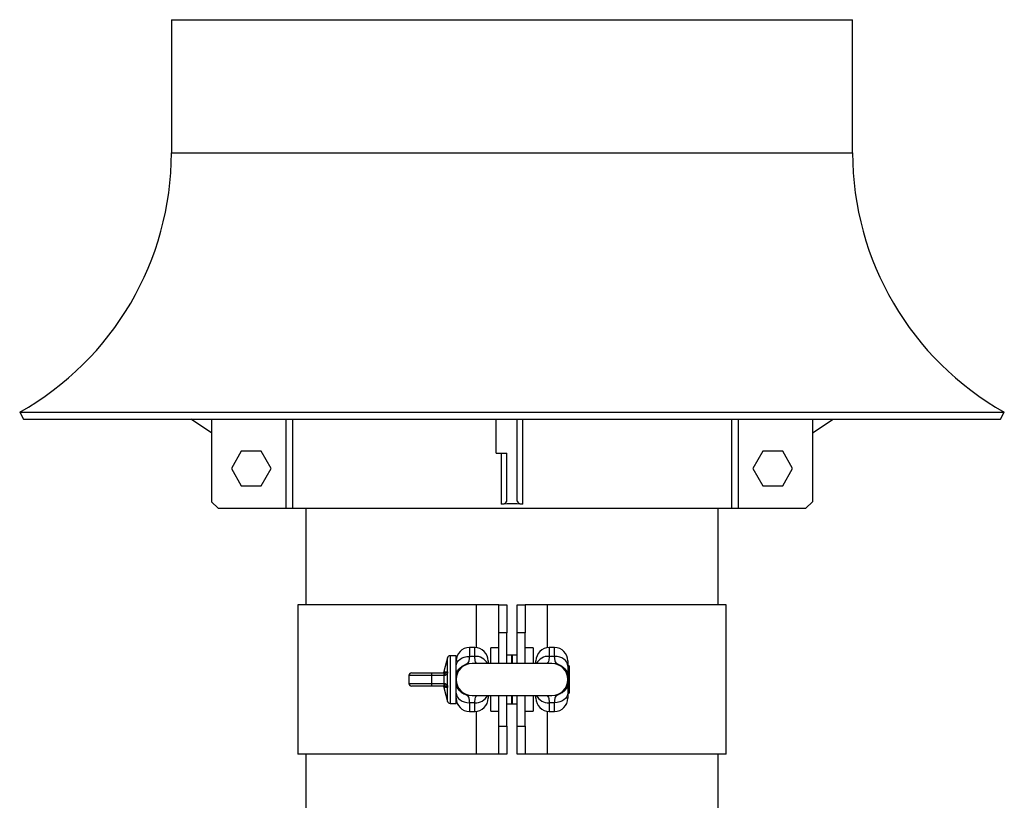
# Model space of a CAD drawing. Extents: x 290 to 660, y 448 to 1034.
# Tile 7 of 7: x 290 to 660, y 741 to 1034. Entities that reach past the tile are written whole.
import ezdxf

# ---------------------------------------------------------------- set-up
doc = ezdxf.new("R2010")
doc.units = 0
doc.header["$LTSCALE"] = 5
doc.layers.get('0').update_dxf_attribs({"linetype": 'CONTINUOUS'})

msp = doc.modelspace()

# ---------------------------------------------------------------- linework, layer by layer
at = {"color": 7, "linetype": 'CONTINUOUS'}
for p, q in [((346.63, 1034.24), (346.63, 984.24)), ((602.63, 984.24), (602.63, 1034.24)), ((289.63, 886.86), (291.1, 884.24)), ((658.16, 884.24), (659.63, 886.86)), ((361.67, 879.1), (353.96, 884.24)), ((361.67, 884.24), (361.67, 853.24)), ((389.6, 884.24), (389.6, 850.74)), ((392.09, 884.24), (392.09, 850.74)), ((468.63, 871.4), (468.63, 884.24)), ((476.63, 853.48), (476.63, 884.24)), ((478.53, 884.24), (478.53, 852.33)), ((557.17, 884.24), (557.17, 850.74)), ((559.65, 884.24), (559.65, 850.74)), ((587.59, 884.24), (587.59, 853.24)), ((587.59, 879.1), (595.29, 884.24)), ((372.91, 872.24), (369.16, 865.74)), ((380.42, 872.24), (372.91, 872.24)), ((384.17, 865.74), (380.42, 872.24)), ((468.63, 871.4), (472.63, 871.4)), ((470.72, 852.33), (470.72, 871.4)), ((472.63, 853.48), (472.63, 871.4)), ((568.83, 872.24), (565.08, 865.74)), ((576.34, 872.24), (568.83, 872.24)), ((580.09, 865.74), (576.34, 872.24)), ((369.16, 865.74), (372.91, 859.24)), ((380.42, 859.24), (384.17, 865.74)), ((565.08, 865.74), (568.83, 859.24)), ((576.34, 859.24), (580.09, 865.74)), ((372.91, 859.24), (380.42, 859.24)), ((568.83, 859.24), (576.34, 859.24)), ((361.67, 853.24), (364.17, 850.74)), ((585.09, 850.74), (587.59, 853.24)), ((364.17, 850.74), (389.6, 850.74)), ((397.13, 850.74), (397.13, 814.44)), ((552.13, 814.44), (552.13, 850.74)), ((559.65, 850.74), (585.09, 850.74)), ((394.13, 814.44), (394.13, 758.44)), ((461.28, 798.4), (461.28, 814.44)), ((469.63, 814.44), (472.63, 814.44)), ((469.63, 803.94), (469.63, 814.44)), ((472.63, 814.44), (472.63, 803.94)), ((476.63, 814.44), (479.63, 814.44)), ((476.63, 803.94), (476.63, 814.44)), ((479.63, 814.44), (479.63, 803.94)), ((487.97, 798.4), (487.97, 814.44)), ((555.13, 758.44), (555.13, 814.44)), ((469.63, 792.44), (469.63, 803.94)), ((472.63, 803.94), (469.63, 803.94)), ((472.63, 792.44), (472.63, 803.94)), ((476.63, 792.44), (476.63, 803.94)), ((479.63, 803.94), (476.63, 803.94)), ((479.63, 792.44), (479.63, 803.94)), ((460.63, 798.44), (458.63, 798.44)), ((458.63, 798.44), (458.63, 795.15)), ((460.63, 795.15), (460.63, 798.44)), ((469.63, 798.29), (466.63, 798.29)), ((466.63, 792.44), (466.63, 798.29)), ((474.53, 795.54), (472.63, 795.54)), ((474.53, 792.44), (474.53, 795.54)), ((476.63, 795.54), (474.73, 795.54)), ((474.73, 795.54), (474.73, 792.44)), ((482.63, 798.29), (479.63, 798.29)), ((482.63, 798.29), (482.63, 792.44)), ((490.63, 798.44), (488.63, 798.44)), ((488.63, 798.44), (488.63, 795.15)), ((490.63, 795.15), (490.63, 798.44)), ((450.43, 794.65), (449.16, 789.92)), ((450.43, 778.23), (450.43, 794.65)), ((453.63, 795.39), (451.39, 795.39)), ((451.39, 795.39), (451.39, 786.44)), ((453.63, 788.89), (453.63, 795.39)), ((465.63, 793.44), (465.63, 792.44)), ((483.63, 792.44), (483.63, 793.44)), ((495.63, 793.44), (495.63, 791.52)), ((444.38, 788.94), (448.98, 788.94)), ((449.13, 789.44), (449.13, 789.66)), ((449.16, 789.92), (449.16, 789.33)), ((496.13, 791.54), (495.63, 791.54)), ((496.13, 791.54), (496.13, 786.44)), ((435.88, 787.94), (435.88, 784.94)), ((444.53, 784.94), (444.53, 787.94)), ((449.14, 787.94), (444.53, 787.94)), ((444.53, 784.94), (449.14, 784.94)), ((449.36, 787.95), (449.14, 787.94)), ((449.14, 784.94), (449.36, 784.93)), ((451.39, 786.44), (451.39, 777.49)), ((496.13, 786.44), (496.13, 781.34)), ((448.98, 783.94), (444.38, 783.94)), ((449.16, 783.55), (449.13, 783.44)), ((449.13, 783.22), (449.13, 783.44)), ((449.16, 783.55), (449.16, 782.96)), ((449.16, 782.96), (450.43, 778.23)), ((453.63, 777.49), (453.63, 783.99)), ((495.63, 781.36), (495.63, 779.44)), ((495.63, 781.34), (496.13, 781.34)), ((451.39, 777.49), (453.63, 777.49)), ((458.63, 777.73), (458.63, 774.44)), ((460.63, 774.44), (460.63, 777.73)), ((465.63, 780.44), (465.63, 779.44)), ((466.63, 774.59), (466.63, 780.44)), ((469.63, 768.94), (469.63, 780.44)), ((472.63, 768.94), (472.63, 780.44)), ((472.63, 777.34), (474.53, 777.34)), ((474.53, 777.34), (474.53, 780.44)), ((474.73, 780.44), (474.73, 777.34)), ((474.73, 777.34), (476.63, 777.34)), ((476.63, 768.94), (476.63, 780.44)), ((479.63, 768.94), (479.63, 780.44)), ((482.63, 780.44), (482.63, 774.59)), ((483.63, 779.44), (483.63, 780.44)), ((488.63, 777.73), (488.63, 774.44)), ((490.63, 774.44), (490.63, 777.73)), ((458.63, 774.44), (460.63, 774.44)), ((461.28, 758.44), (461.28, 774.48)), ((466.63, 774.59), (469.63, 774.59)), ((479.63, 774.59), (482.63, 774.59)), ((487.97, 758.44), (487.97, 774.48)), ((488.63, 774.44), (490.63, 774.44)), ((469.63, 758.44), (469.63, 768.94)), ((469.63, 768.94), (472.63, 768.94)), ((472.63, 768.94), (472.63, 758.44)), ((476.63, 758.44), (476.63, 768.94)), ((476.63, 768.94), (479.63, 768.94)), ((479.63, 768.94), (479.63, 758.44)), ((397.13, 758.44), (397.13, 587.48)), ((472.63, 758.44), (469.63, 758.44)), ((479.63, 758.44), (476.63, 758.44)), ((552.13, 587.48), (552.13, 758.44))]:
    msp.add_line(p, q, dxfattribs=at)
at = {"color": 7, "linetype": 'CONTINUOUS', "flags": 128}
for points in [[(346.63, 1034.24), (346.8, 1034.24), (347.33, 1034.24), (348.2, 1034.24), (349.42, 1034.24), (350.99, 1034.24), (352.89, 1034.24), (355.13, 1034.24), (357.69, 1034.24), (360.58, 1034.24), (363.78, 1034.24), (367.28, 1034.24), (371.07, 1034.24), (375.15, 1034.24), (379.5, 1034.24), (384.12, 1034.24), (388.98, 1034.24), (394.07, 1034.24), (399.39, 1034.24), (404.91, 1034.24), (410.63, 1034.24), (416.52, 1034.24), (422.57, 1034.24), (428.76, 1034.24), (435.07, 1034.24), (441.5, 1034.24), (448.01, 1034.24), (454.6, 1034.24), (461.25, 1034.24), (467.93, 1034.24), (474.63, 1034.24), (481.33, 1034.24), (488.01, 1034.24), (494.65, 1034.24), (501.24, 1034.24), (507.76, 1034.24), (514.18, 1034.24), (520.5, 1034.24), (526.69, 1034.24), (532.74, 1034.24), (538.63, 1034.24), (544.34, 1034.24), (549.86, 1034.24), (555.18, 1034.24), (560.28, 1034.24), (565.14, 1034.24), (569.75, 1034.24), (574.1, 1034.24), (578.18, 1034.24), (581.98, 1034.24), (585.48, 1034.24), (588.68, 1034.24), (591.56, 1034.24), (594.13, 1034.24), (596.36, 1034.24), (598.27, 1034.24), (599.83, 1034.24), (601.05, 1034.24), (601.93, 1034.24), (602.45, 1034.24), (602.63, 1034.24)], [(346.63, 984.24), (346.8, 984.24), (347.33, 984.24), (348.2, 984.24), (349.42, 984.24), (350.99, 984.24), (352.89, 984.24), (355.13, 984.24), (357.69, 984.24), (360.58, 984.24), (363.78, 984.24), (367.28, 984.24), (371.07, 984.24), (375.15, 984.24), (379.5, 984.24), (384.12, 984.24), (388.98, 984.24), (394.07, 984.24), (399.39, 984.24), (404.91, 984.24), (410.63, 984.24), (416.52, 984.24), (422.57, 984.24), (428.76, 984.24), (435.07, 984.24), (441.5, 984.24), (448.01, 984.24), (454.6, 984.24), (461.25, 984.24), (467.93, 984.24), (474.63, 984.24), (481.33, 984.24), (488.01, 984.24), (494.65, 984.24), (501.24, 984.24), (507.76, 984.24), (514.18, 984.24), (520.5, 984.24), (526.69, 984.24), (532.74, 984.24), (538.63, 984.24), (544.34, 984.24), (549.86, 984.24), (555.18, 984.24), (560.28, 984.24), (565.14, 984.24), (569.75, 984.24), (574.1, 984.24), (578.18, 984.24), (581.98, 984.24), (585.48, 984.24), (588.68, 984.24), (591.56, 984.24), (594.13, 984.24), (596.36, 984.24), (598.27, 984.24), (599.83, 984.24), (601.05, 984.24), (601.93, 984.24), (602.45, 984.24), (602.63, 984.24)], [(289.63, 886.86), (289.8, 886.86), (290.33, 886.86), (291.21, 886.86), (292.44, 886.86), (294.01, 886.86), (295.93, 886.86), (298.19, 886.86), (300.78, 886.86), (303.71, 886.86), (306.96, 886.86), (310.53, 886.86), (314.41, 886.86), (318.6, 886.86), (323.08, 886.86), (327.86, 886.86), (332.91, 886.86), (338.23, 886.86), (343.81, 886.86), (349.64, 886.86), (355.71, 886.86), (362.01, 886.86), (368.52, 886.86), (375.23, 886.86), (382.13, 886.86), (389.2, 886.86), (396.44, 886.86), (403.83, 886.86), (411.35, 886.86), (419, 886.86), (426.75, 886.86), (434.59, 886.86), (442.5, 886.86), (450.48, 886.86), (458.5, 886.86), (466.56, 886.86), (474.63, 886.86), (482.7, 886.86), (490.75, 886.86), (498.77, 886.86), (506.75, 886.86), (514.67, 886.86), (522.51, 886.86), (530.26, 886.86), (537.9, 886.86), (545.42, 886.86), (552.81, 886.86), (560.05, 886.86), (567.13, 886.86), (574.03, 886.86), (580.74, 886.86), (587.25, 886.86), (593.54, 886.86), (599.61, 886.86), (605.44, 886.86), (611.02, 886.86), (616.35, 886.86), (621.4, 886.86), (626.17, 886.86), (630.65, 886.86), (634.84, 886.86), (638.72, 886.86), (642.29, 886.86), (645.55, 886.86), (648.47, 886.86), (651.06, 886.86), (653.32, 886.86), (655.24, 886.86), (656.82, 886.86), (658.04, 886.86), (658.92, 886.86), (659.45, 886.86), (659.63, 886.86), (659.63, 886.86)], [(291.1, 884.24), (291.27, 884.24), (291.8, 884.24), (292.69, 884.24), (293.92, 884.24), (295.51, 884.24), (297.44, 884.24), (299.71, 884.24), (302.32, 884.24), (305.26, 884.24), (308.53, 884.24), (312.12, 884.24), (316.02, 884.24), (320.23, 884.24), (324.74, 884.24), (329.54, 884.24), (334.61, 884.24), (339.96, 884.24), (345.57, 884.24), (351.42, 884.24), (357.52, 884.24), (363.84, 884.24), (370.37, 884.24), (377.1, 884.24), (384.03, 884.24), (391.13, 884.24), (398.39, 884.24), (405.79, 884.24), (413.33, 884.24), (420.99, 884.24), (428.75, 884.24), (436.6, 884.24), (444.52, 884.24), (452.51, 884.24), (460.53, 884.24), (468.58, 884.24), (476.64, 884.24), (484.7, 884.24), (492.74, 884.24), (500.75, 884.24), (508.7, 884.24), (516.59, 884.24), (524.4, 884.24), (532.11, 884.24), (539.71, 884.24), (547.18, 884.24), (554.52, 884.24), (561.7, 884.24), (568.71, 884.24), (575.54, 884.24), (582.18, 884.24), (588.61, 884.24), (594.81, 884.24), (600.79, 884.24), (606.52, 884.24), (612, 884.24), (617.22, 884.24), (622.15, 884.24), (626.81, 884.24), (631.17, 884.24), (635.22, 884.24), (638.97, 884.24), (642.4, 884.24), (645.51, 884.24), (648.28, 884.24), (650.72, 884.24), (652.83, 884.24), (654.58, 884.24), (655.99, 884.24), (657.05, 884.24), (657.76, 884.24), (658.11, 884.24), (658.16, 884.24)], [(389.6, 850.74), (390.06, 850.74), (390.5, 850.74), (390.91, 850.74), (391.27, 850.74), (391.58, 850.74), (391.83, 850.74), (392, 850.74), (392.09, 850.74)], [(392.09, 850.74), (392.83, 850.74), (393.92, 850.74), (395.35, 850.74), (397.12, 850.74), (399.22, 850.74), (401.64, 850.74), (404.36, 850.74), (407.39, 850.74), (410.7, 850.74), (414.28, 850.74), (418.12, 850.74), (422.19, 850.74), (426.49, 850.74), (430.99, 850.74), (435.68, 850.74), (440.53, 850.74), (445.53, 850.74), (450.65, 850.74), (455.87, 850.74), (461.17, 850.74), (466.53, 850.74), (471.93, 850.74), (477.33, 850.74), (482.72, 850.74), (488.08, 850.74), (493.38, 850.74), (498.61, 850.74), (503.73, 850.74), (508.72, 850.74), (513.58, 850.74), (518.26, 850.74), (522.77, 850.74), (527.06, 850.74), (531.14, 850.74), (534.98, 850.74), (538.56, 850.74), (541.87, 850.74), (544.89, 850.74), (547.62, 850.74), (550.03, 850.74), (552.13, 850.74), (553.9, 850.74), (555.33, 850.74), (556.42, 850.74), (557.17, 850.74)], [(557.17, 850.74), (557.26, 850.74), (557.43, 850.74), (557.67, 850.74), (557.98, 850.74), (558.35, 850.74), (558.76, 850.74), (559.2, 850.74), (559.65, 850.74)], [(461.28, 814.44), (455.96, 814.44), (450.72, 814.44), (445.58, 814.44), (440.58, 814.44), (435.74, 814.44), (431.07, 814.44), (426.6, 814.44), (422.35, 814.44), (418.34, 814.44), (414.58, 814.44), (411.1, 814.44), (407.91, 814.44), (405.02, 814.44), (402.45, 814.44), (400.21, 814.44), (398.31, 814.44), (396.75, 814.44), (395.56, 814.44), (394.72, 814.44), (394.24, 814.44), (394.13, 814.44)], [(469.63, 814.44), (469.47, 814.44), (469.02, 814.44), (468.27, 814.44), (467.26, 814.44), (466.02, 814.44), (464.58, 814.44), (462.98, 814.44), (461.28, 814.44)], [(487.97, 814.44), (486.27, 814.44), (484.68, 814.44), (483.24, 814.44), (481.99, 814.44), (480.98, 814.44), (480.24, 814.44), (479.78, 814.44), (479.63, 814.44)], [(555.13, 814.44), (555.01, 814.44), (554.54, 814.44), (553.7, 814.44), (552.5, 814.44), (550.95, 814.44), (549.04, 814.44), (546.8, 814.44), (544.23, 814.44), (541.34, 814.44), (538.15, 814.44), (534.67, 814.44), (530.92, 814.44), (526.9, 814.44), (522.65, 814.44), (518.18, 814.44), (513.52, 814.44), (508.67, 814.44), (503.67, 814.44), (498.54, 814.44), (493.3, 814.44), (487.97, 814.44)], [(453.63, 791.52), (453.72, 792.23), (454.01, 792.91), (454.47, 793.54), (455.09, 794.09), (455.85, 794.54), (456.71, 794.88), (457.65, 795.08), (458.63, 795.15)], [(489.63, 792.44), (489.44, 792.44), (488.89, 792.44), (487.99, 792.44), (486.76, 792.44), (485.23, 792.44), (483.44, 792.44), (481.44, 792.44), (479.26, 792.44), (476.97, 792.44), (474.63, 792.44), (472.28, 792.44), (469.99, 792.44), (467.82, 792.44), (465.81, 792.44), (464.02, 792.44), (462.49, 792.44), (461.26, 792.44), (460.36, 792.44), (459.81, 792.44), (459.63, 792.44)], [(495.63, 791.52), (495.53, 792.23), (495.25, 792.91), (494.78, 793.54), (494.16, 794.09), (493.41, 794.54), (492.54, 794.88), (491.6, 795.08), (490.63, 795.15)], [(436.88, 788.94), (437.07, 788.94), (437.65, 788.94), (438.57, 788.94), (439.79, 788.94), (441.22, 788.94), (442.78, 788.94), (444.38, 788.94)], [(444.53, 787.94), (442.81, 787.94), (441.12, 787.94), (439.55, 787.94), (438.18, 787.94), (437.08, 787.94), (436.32, 787.94), (435.93, 787.94), (435.88, 787.94)], [(435.88, 784.94), (435.93, 784.94), (436.32, 784.94), (437.08, 784.94), (438.18, 784.94), (439.55, 784.94), (441.12, 784.94), (442.81, 784.94), (444.53, 784.94)], [(444.38, 783.94), (442.78, 783.94), (441.22, 783.94), (439.79, 783.94), (438.57, 783.94), (437.65, 783.94), (437.07, 783.94), (436.88, 783.94)], [(453.63, 781.36), (453.72, 780.65), (454.01, 779.97), (454.47, 779.34), (455.09, 778.79), (455.85, 778.34), (456.71, 778.01), (457.65, 777.8), (458.63, 777.73)], [(495.63, 781.36), (495.53, 780.65), (495.25, 779.97), (494.78, 779.34), (494.16, 778.79), (493.41, 778.34), (492.54, 778.01), (491.6, 777.8), (490.63, 777.73)], [(459.63, 780.44), (459.81, 780.44), (460.36, 780.44), (461.26, 780.44), (462.49, 780.44), (464.02, 780.44), (465.81, 780.44), (467.82, 780.44), (469.99, 780.44), (472.28, 780.44), (474.63, 780.44), (476.97, 780.44), (479.26, 780.44), (481.44, 780.44), (483.44, 780.44), (485.23, 780.44), (486.76, 780.44), (487.99, 780.44), (488.89, 780.44), (489.44, 780.44), (489.63, 780.44)], [(461.28, 758.44), (455.96, 758.44), (450.72, 758.44), (445.58, 758.44), (440.58, 758.44), (435.74, 758.44), (431.07, 758.44), (426.6, 758.44), (422.35, 758.44), (418.34, 758.44), (414.58, 758.44), (411.1, 758.44), (407.91, 758.44), (405.02, 758.44), (402.45, 758.44), (400.21, 758.44), (398.31, 758.44), (396.75, 758.44), (395.56, 758.44), (394.72, 758.44), (394.24, 758.44), (394.13, 758.44)], [(469.63, 758.44), (469.47, 758.44), (469.02, 758.44), (468.27, 758.44), (467.26, 758.44), (466.02, 758.44), (464.58, 758.44), (462.98, 758.44), (461.28, 758.44)], [(487.97, 758.44), (486.27, 758.44), (484.68, 758.44), (483.24, 758.44), (481.99, 758.44), (480.98, 758.44), (480.24, 758.44), (479.78, 758.44), (479.63, 758.44)], [(555.13, 758.44), (555.01, 758.44), (554.54, 758.44), (553.7, 758.44), (552.5, 758.44), (550.95, 758.44), (549.04, 758.44), (546.8, 758.44), (544.23, 758.44), (541.34, 758.44), (538.15, 758.44), (534.67, 758.44), (530.92, 758.44), (526.9, 758.44), (522.65, 758.44), (518.18, 758.44), (513.52, 758.44), (508.67, 758.44), (503.67, 758.44), (498.54, 758.44), (493.3, 758.44), (487.97, 758.44)]]:
    msp.add_lwpolyline(points, dxfattribs=at)
at = {"color": 7, "linetype": 'CONTINUOUS'}
for centre, radius, start, end in [((234.94, 984.24), 111.69, 299.3183, 0), ((714.32, 984.24), 111.69, 180, 240.6817), ((458.63, 793.44), 5, 90, 180), ((460.63, 793.44), 5, 360, 90), ((488.63, 793.44), 5, 90, 180), ((490.63, 793.44), 5, 360, 90), ((451.39, 794.39), 1, 90, 165), ((459.63, 786.44), 6, 90, 270), ((456.96, 793.04), 1.12, 269.8004, 291.728), ((460.98, 790.11), 5.05, 27.4643, 94.0114), ((488.27, 790.11), 5.05, 85.9885, 152.5357), ((489.63, 786.44), 6, 270, 90), ((492.29, 793.04), 1.12, 248.2721, 270.1995), ((436.88, 787.94), 1, 90, 180), ((442.79, 788.19), 1.76, 352.0132, 25.4879), ((448.63, 789.44), 0.5, 270, 0), ((448.68, 789.44), 0.496, 270.2249, 347.9638), ((447.4, 788.19), 1.76, 352.0131, 25.4876), ((450.13, 789.66), 1, 165, 180), ((452.88, 788.2), 3.53, 167.8096, 183.9682), ((436.88, 784.94), 1, 180, 270), ((442.79, 784.7), 1.76, 334.5123, 7.9867), ((447.4, 784.7), 1.76, 334.5125, 7.9867), ((452.88, 784.69), 3.53, 176.0315, 192.1908), ((453.77, 787.73), 0.145, 152.4276, 179.3869), ((453.77, 785.15), 0.145, 180.613, 207.5726), ((495.48, 787.73), 0.145, 0.6155, 27.5701), ((495.48, 785.15), 0.145, 332.4297, 359.3847), ((448.63, 783.44), 0.5, 0, 90), ((448.68, 783.45), 0.496, 12.0398, 89.7725), ((450.13, 783.22), 1, 180, 195), ((456.96, 779.84), 1.12, 68.2742, 90.1982), ((492.29, 779.84), 1.12, 89.8018, 111.7258), ((451.39, 778.49), 1, 195, 270), ((458.63, 779.44), 5, 180, 270), ((460.98, 782.77), 5.05, 265.9887, 332.5357), ((460.63, 779.44), 5, 270, 0), ((488.63, 779.44), 5, 180, 270), ((488.27, 782.77), 5.05, 207.4643, 274.0113), ((490.63, 779.44), 5, 270, 0)]:
    msp.add_arc(centre, radius, start, end, dxfattribs=at)
for centre, major_axis, start_param, end_param in [((470.63, 853.48), (2, 0), 4.759465, 6.283185), ((474.63, 804.46), (83, 0), 1.52372, 1.617873), ((478.63, 853.48), (2, 0), 3.141593, 4.665313)]:
    msp.add_ellipse(centre, major_axis=major_axis, ratio=0.57735, start_param=start_param, end_param=end_param, dxfattribs=at)
for points, knots in [([(453.63, 787.74), (453.63, 788.03), (453.65, 788.3), (453.75, 788.79), (453.81, 789.02), (454.06, 789.63), (454.28, 789.97), (454.67, 790.43), (454.82, 790.58), (455.14, 790.87), (455.31, 791.01), (455.61, 791.22), (455.72, 791.29), (455.94, 791.43), (456.06, 791.5), (456.31, 791.64), (456.44, 791.7), (456.7, 791.82), (456.83, 791.87), (456.96, 791.92)], [0, 0, 0, 0, 0.125, 0.125, 0.25, 0.25, 0.5, 0.5, 0.625, 0.625, 0.75, 0.75, 0.8125, 0.8125, 0.875, 0.875, 0.9375, 0.9375, 1, 1, 1, 1]), ([(456.96, 791.92), (456.64, 791.78), (455.99, 791.49), (455.17, 790.81), (454.44, 790), (454, 789.28), (453.75, 788.63), (453.66, 788.08), (453.65, 787.88), (453.64, 787.8)], [0, 0, 0, 0, 0.161502, 0.325618, 0.480537, 0.692633, 0.90768, 0.965092, 1, 1, 1, 1]), ([(458.63, 795.15), (458.6, 794.7), (458.56, 794.3), (458.48, 793.77), (458.45, 793.61), (458.38, 793.31), (458.33, 793.17), (458.17, 792.8), (458.02, 792.61), (457.69, 792.35), (457.56, 792.27), (457.27, 792.1), (457.12, 792.02), (456.96, 791.92)], [0, 0, 0, 0, 0.25, 0.25, 0.375, 0.375, 0.5, 0.5, 0.75, 0.75, 0.875, 0.875, 1, 1, 1, 1]), ([(461.46, 792.44), (461.45, 792.45), (461.15, 792.63), (460.94, 793.05), (460.72, 793.94), (460.66, 794.74), (460.63, 795.15)], [0, 0, 0, 0, 0.008936, 0.367021, 0.678272, 1, 1, 1, 1]), ([(488.63, 795.15), (488.56, 794.45), (488.46, 793.39), (488.16, 792.72), (487.85, 792.51), (487.75, 792.44)], [0, 0, 0, 0, 0.579984, 0.86772, 1, 1, 1, 1]), ([(492.29, 791.92), (492.14, 792.02), (491.99, 792.1), (491.7, 792.27), (491.57, 792.35), (491.24, 792.61), (491.09, 792.8), (490.92, 793.17), (490.88, 793.31), (490.8, 793.61), (490.77, 793.77), (490.69, 794.29), (490.66, 794.7), (490.63, 795.15)], [0, 0, 0, 0, 0.125, 0.125, 0.25, 0.25, 0.5, 0.5, 0.625, 0.625, 0.75, 0.75, 1, 1, 1, 1]), ([(495.61, 787.8), (495.61, 787.87), (495.6, 788.04), (495.52, 788.59), (495.27, 789.25), (494.83, 789.99), (494.09, 790.81), (493.27, 791.49), (492.62, 791.78), (492.29, 791.92)], [0, 0, 0, 0, 0.0297093, 0.0797699, 0.2963555, 0.5194164, 0.6743506, 0.8384818, 1, 1, 1, 1]), ([(495.63, 787.74), (495.63, 788.03), (495.6, 788.3), (495.51, 788.79), (495.44, 789.02), (495.2, 789.63), (494.98, 789.97), (494.58, 790.43), (494.44, 790.58), (494.12, 790.87), (493.94, 791.01), (493.64, 791.22), (493.54, 791.29), (493.31, 791.43), (493.19, 791.5), (492.94, 791.64), (492.82, 791.7), (492.56, 791.82), (492.43, 791.87), (492.29, 791.92)], [0, 0, 0, 0, 0.125, 0.125, 0.25, 0.25, 0.5, 0.5, 0.625, 0.625, 0.75, 0.75, 0.8125, 0.8125, 0.875, 0.875, 0.9375, 0.9375, 1, 1, 1, 1]), ([(449.16, 789.33), (449.23, 789.34), (449.32, 789.35), (449.51, 789.36), (449.61, 789.37), (449.92, 789.38), (450.14, 789.39), (450.37, 789.39)], [0, 0, 0, 0, 0.25, 0.25, 0.5, 0.5, 1, 1, 1, 1]), ([(450.37, 789.39), (450.37, 789.39), (450.35, 789.32), (450.26, 788.98), (450.08, 788.52), (449.76, 788.13), (449.54, 787.98), (449.42, 787.96), (449.36, 787.95)], [0, 0, 0, 0, 0.003954, 0.116858, 0.596725, 0.808919, 0.920647, 1, 1, 1, 1]), ([(449.43, 788.94), (449.51, 788.94), (449.57, 788.95), (449.69, 788.98), (449.74, 788.99), (449.88, 789.05), (449.96, 789.09), (450.17, 789.21), (450.28, 789.3), (450.37, 789.39)], [0, 0, 0, 0, 0.125, 0.125, 0.25, 0.25, 0.5, 0.5, 1, 1, 1, 1]), ([(450.37, 789.39), (450.36, 789.24), (450.28, 788.43), (450.18, 786.61), (450.25, 784.79), (450.36, 783.64), (450.37, 783.49)], [0, 0, 0, 0, 0.076794, 0.415228, 0.923203, 1, 1, 1, 1]), ([(495.63, 791.52), (495.63, 790.59), (495.63, 789.82), (495.63, 789.02), (495.63, 788.87), (495.63, 788.59), (495.63, 788.46), (495.63, 788.1), (495.63, 787.9), (495.63, 787.74)], [0, 0, 0, 0, 0.5, 0.5, 0.625, 0.625, 0.75, 0.75, 1, 1, 1, 1]), ([(449.36, 784.93), (449.42, 784.92), (449.54, 784.9), (449.76, 784.75), (450.08, 784.36), (450.26, 783.9), (450.35, 783.56), (450.37, 783.49), (450.37, 783.49)], [0, 0, 0, 0, 0.079352, 0.191083, 0.403275, 0.883141, 0.996049, 1, 1, 1, 1]), ([(453.64, 787.8), (453.64, 787.56), (453.63, 787.18), (453.63, 786.73), (453.63, 786.52), (453.63, 786.45), (453.63, 786.44)], [0, 0, 0, 0, 0.537983, 0.835186, 0.981342, 1, 1, 1, 1]), ([(453.63, 786.44), (453.63, 786.45), (453.63, 786.6), (453.63, 787.04), (453.63, 787.46), (453.63, 787.74)], [0, 0, 0, 0, 0.017726, 0.348277, 1, 1, 1, 1]), ([(453.63, 785.15), (453.63, 785.43), (453.63, 785.85), (453.63, 786.29), (453.63, 786.44)], [0, 0, 0, 0, 0.651709, 1, 1, 1, 1]), ([(453.63, 786.44), (453.63, 786.43), (453.63, 786.36), (453.63, 786.15), (453.63, 785.7), (453.64, 785.33), (453.64, 785.08)], [0, 0, 0, 0, 0.018644, 0.164826, 0.462026, 1, 1, 1, 1]), ([(453.63, 783.99), (453.63, 784.24), (453.63, 784.46), (453.63, 784.85), (453.63, 785.01), (453.63, 785.15)], [0, 0, 0, 0, 0.5, 0.5, 1, 1, 1, 1]), ([(453.63, 785.15), (453.63, 784.86), (453.65, 784.58), (453.75, 784.09), (453.81, 783.87), (454.06, 783.26), (454.28, 782.92), (454.67, 782.45), (454.82, 782.3), (455.14, 782.01), (455.31, 781.87), (455.61, 781.66), (455.72, 781.59), (455.94, 781.45), (456.06, 781.38), (456.31, 781.25), (456.44, 781.18), (456.7, 781.06), (456.83, 781.01), (456.96, 780.96)], [0, 0, 0, 0, 0.125, 0.125, 0.25, 0.25, 0.5, 0.5, 0.625, 0.625, 0.75, 0.75, 0.8125, 0.8125, 0.875, 0.875, 0.9375, 0.9375, 1, 1, 1, 1]), ([(453.64, 785.08), (453.65, 785.01), (453.65, 784.95), (453.66, 784.82), (453.67, 784.76), (453.69, 784.59), (453.71, 784.48), (453.79, 784.19), (453.85, 784.02), (453.99, 783.69), (454.07, 783.53), (454.25, 783.21), (454.36, 783.05), (454.49, 782.86), (454.51, 782.83), (454.54, 782.8), (454.55, 782.79), (454.55, 782.78), (454.56, 782.77), (454.61, 782.7), (454.66, 782.64), (454.78, 782.48), (454.87, 782.38), (455.14, 782.08), (455.33, 781.89), (455.75, 781.56), (455.97, 781.42), (456.44, 781.16), (456.69, 781.05), (456.96, 780.96)], [0, 0, 0, 0, 0.03125, 0.03125, 0.0625, 0.0625, 0.125, 0.125, 0.25, 0.25, 0.375, 0.375, 0.5, 0.5, 0.515625, 0.523438, 0.523438, 0.527344, 0.527344, 0.53125, 0.5625, 0.5625, 0.625, 0.625, 0.75, 0.75, 0.875, 0.875, 1, 1, 1, 1]), ([(495.63, 785.15), (495.63, 784.86), (495.6, 784.58), (495.51, 784.09), (495.44, 783.87), (495.2, 783.26), (494.98, 782.92), (494.58, 782.45), (494.44, 782.3), (494.12, 782.01), (493.94, 781.87), (493.64, 781.66), (493.54, 781.59), (493.31, 781.45), (493.19, 781.38), (492.94, 781.25), (492.82, 781.18), (492.56, 781.06), (492.43, 781.01), (492.29, 780.96)], [0, 0, 0, 0, 0.125, 0.125, 0.25, 0.25, 0.5, 0.5, 0.625, 0.625, 0.75, 0.75, 0.8125, 0.8125, 0.875, 0.875, 0.9375, 0.9375, 1, 1, 1, 1]), ([(495.61, 785.08), (495.61, 784.94), (495.59, 784.81), (495.56, 784.59), (495.54, 784.48), (495.47, 784.19), (495.41, 784.02), (495.27, 783.68), (495.19, 783.52), (495, 783.2), (494.89, 783.04), (494.76, 782.86), (494.74, 782.83), (494.71, 782.79), (494.7, 782.78), (494.7, 782.77), (494.69, 782.77), (494.69, 782.76), (494.65, 782.69), (494.53, 782.5), (494.41, 782.34), (494.15, 782.02), (493.96, 781.84), (493.33, 781.36), (492.83, 781.13), (492.29, 780.96)], [0, 0, 0, 0, 0.0625, 0.0625, 0.125, 0.125, 0.25, 0.25, 0.375, 0.375, 0.5, 0.5, 0.515625, 0.523438, 0.525391, 0.525391, 0.527344, 0.527344, 0.53125, 0.5625, 0.625, 0.625, 0.75, 0.75, 1, 1, 1, 1]), ([(495.63, 786.44), (495.63, 786.45), (495.63, 786.52), (495.63, 786.73), (495.62, 787.18), (495.62, 787.56), (495.61, 787.8)], [0, 0, 0, 0, 0.018658, 0.164814, 0.462017, 1, 1, 1, 1]), ([(495.61, 785.08), (495.62, 785.33), (495.62, 785.7), (495.63, 786.15), (495.63, 786.36), (495.63, 786.43), (495.63, 786.44)], [0, 0, 0, 0, 0.537974, 0.835174, 0.981356, 1, 1, 1, 1]), ([(495.63, 787.74), (495.63, 787.46), (495.63, 787.04), (495.63, 786.6), (495.63, 786.45), (495.63, 786.44)], [0, 0, 0, 0, 0.651723, 0.982274, 1, 1, 1, 1]), ([(495.63, 786.44), (495.63, 786.29), (495.63, 785.85), (495.63, 785.43), (495.63, 785.15)], [0, 0, 0, 0, 0.348279, 1, 1, 1, 1]), ([(495.63, 785.15), (495.63, 784.74), (495.63, 783.92), (495.63, 782.21), (495.63, 781.36)], [0, 0, 0, 0, 0.505085, 1, 1, 1, 1]), ([(450.37, 783.49), (450.14, 783.49), (449.92, 783.5), (449.61, 783.51), (449.51, 783.52), (449.32, 783.53), (449.23, 783.54), (449.16, 783.55)], [0, 0, 0, 0, 0.5, 0.5, 0.75, 0.75, 1, 1, 1, 1]), ([(449.43, 783.94), (449.51, 783.94), (449.57, 783.93), (449.69, 783.9), (449.74, 783.89), (449.88, 783.84), (449.96, 783.8), (450.17, 783.67), (450.28, 783.58), (450.37, 783.49)], [0, 0, 0, 0, 0.125, 0.125, 0.25, 0.25, 0.5, 0.5, 1, 1, 1, 1]), ([(456.96, 780.96), (457.12, 780.87), (457.27, 780.78), (457.55, 780.61), (457.68, 780.53), (458.02, 780.28), (458.17, 780.09), (458.33, 779.71), (458.38, 779.57), (458.45, 779.28), (458.48, 779.11), (458.56, 778.59), (458.6, 778.19), (458.63, 777.73)], [0, 0, 0, 0, 0.125, 0.125, 0.25, 0.25, 0.5, 0.5, 0.625, 0.625, 0.75, 0.75, 1, 1, 1, 1]), ([(490.63, 777.73), (490.66, 778.19), (490.69, 778.59), (490.77, 779.11), (490.8, 779.27), (490.88, 779.57), (490.92, 779.71), (491.08, 780.08), (491.23, 780.27), (491.57, 780.53), (491.7, 780.61), (491.98, 780.78), (492.14, 780.87), (492.29, 780.96)], [0, 0, 0, 0, 0.25, 0.25, 0.375, 0.375, 0.5, 0.5, 0.75, 0.75, 0.875, 0.875, 1, 1, 1, 1]), ([(460.63, 777.73), (460.7, 778.44), (460.8, 779.49), (461.09, 780.16), (461.4, 780.37), (461.5, 780.44)], [0, 0, 0, 0, 0.5799873, 0.8677202, 1, 1, 1, 1]), ([(487.8, 780.44), (487.8, 780.44), (488.11, 780.25), (488.31, 779.84), (488.54, 778.94), (488.6, 778.14), (488.63, 777.73)], [0, 0, 0, 0, 0.008938, 0.367021, 0.678272, 1, 1, 1, 1])]:
    msp.add_open_spline(points, degree=3, knots=knots, dxfattribs=at)
for points in [[(458.63, 795.15), (459.29, 795.17), (459.96, 795.17), (460.63, 795.15)], [(488.63, 795.15), (489.29, 795.17), (489.96, 795.17), (490.63, 795.15)], [(448.98, 788.94), (449.13, 788.94), (449.28, 788.94), (449.43, 788.94)], [(449.13, 789.44), (449.13, 789.41), (449.13, 789.37), (449.16, 789.33)], [(453.63, 787.74), (453.63, 788.01), (453.63, 788.39), (453.63, 788.89)], [(449.14, 784.94), (449.09, 785.94), (449.09, 786.94), (449.14, 787.94)], [(449.43, 783.94), (449.28, 783.94), (449.13, 783.94), (448.98, 783.94)], [(460.63, 777.73), (459.96, 777.71), (459.29, 777.71), (458.63, 777.73)], [(490.63, 777.73), (489.96, 777.71), (489.29, 777.71), (488.63, 777.73)]]:
    msp.add_open_spline(points, degree=3, dxfattribs=at)

doc.saveas('drawing.dxf')
